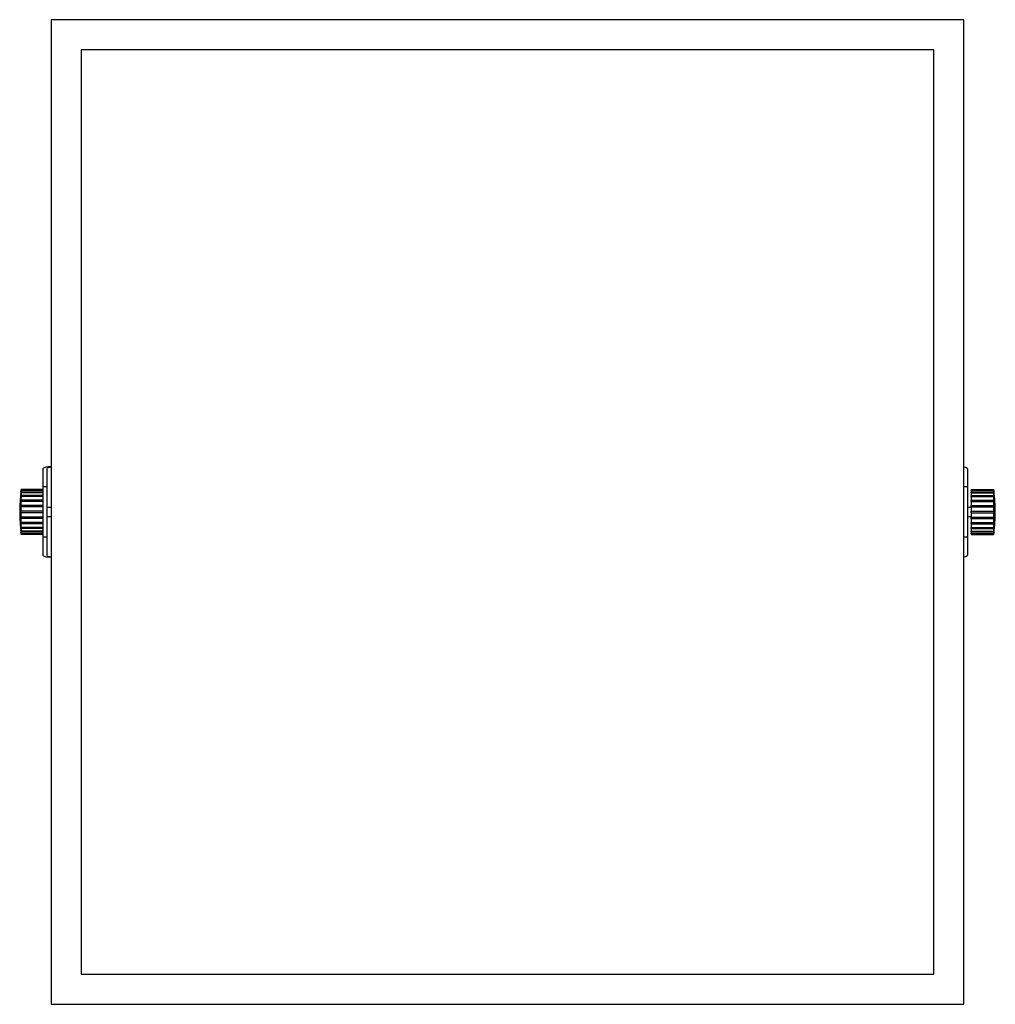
# Model space of a CAD drawing. Header units: millimetres. Extents: x 2783.551 to 2784.2, y 2734.912 to 2735.567.
import ezdxf

# ---------------------------------------------------------------- set-up
doc = ezdxf.new("R2010")
doc.units = ezdxf.units.MM
doc.layers.add('SANINDUSA', color=3, linetype='Continuous')

msp = doc.modelspace()

# ---------------------------------------------------------------- linework, layer by layer
at = {"layer": 'SANINDUSA'}
for p, q in [((2784.17871, 2735.56651), (2783.57171, 2735.56651)), ((2783.57171, 2735.56651), (2783.57171, 2734.91151)), ((2784.17871, 2735.25199), (2784.17871, 2735.56651)), ((2784.15871, 2735.54651), (2783.59171, 2735.54651)), ((2783.59171, 2735.54651), (2783.59171, 2734.93151)), ((2784.15871, 2734.93151), (2784.15871, 2735.54651)), ((2783.56621, 2735.26782), (2783.56621, 2735.25583)), ((2783.56871, 2735.26782), (2783.56871, 2735.25583)), ((2783.57171, 2735.26901), (2783.56959, 2735.26901)), ((2784.18121, 2735.26782), (2784.18121, 2735.25583)), ((2783.5517, 2735.25362), (2783.5517, 2735.254)), ((2783.56621, 2735.254), (2783.5517, 2735.254)), ((2783.56871, 2735.25583), (2783.56621, 2735.25583)), ((2783.56621, 2735.25583), (2783.56621, 2735.22218)), ((2783.56871, 2735.25583), (2783.56871, 2735.22218)), ((2784.18121, 2735.25583), (2784.17871, 2735.25583)), ((2784.18121, 2735.25583), (2784.18121, 2735.22218)), ((2784.18371, 2735.254), (2784.19871, 2735.254)), ((2784.18371, 2735.254), (2784.18371, 2735.25362)), ((2784.19871, 2735.25362), (2784.19871, 2735.254)), ((2783.55157, 2735.25301), (2783.55157, 2735.25301)), ((2783.55157, 2735.253), (2783.55157, 2735.25301)), ((2783.55157, 2735.25239), (2783.55157, 2735.25265)), ((2783.55161, 2735.25265), (2783.55157, 2735.25265)), ((2783.55157, 2735.25087), (2783.55157, 2735.25137)), ((2783.55165, 2735.25137), (2783.55157, 2735.25137)), ((2783.55157, 2735.24855), (2783.55157, 2735.24925)), ((2783.5517, 2735.24925), (2783.55157, 2735.24925)), ((2783.56621, 2735.25362), (2783.5517, 2735.25362)), ((2783.5517, 2735.25224), (2783.5517, 2735.25336)), ((2783.56621, 2735.25336), (2783.5517, 2735.25336)), ((2783.56621, 2735.25224), (2783.5517, 2735.25224)), ((2783.5517, 2735.24996), (2783.5517, 2735.25174)), ((2783.56621, 2735.25174), (2783.5517, 2735.25174)), ((2783.56621, 2735.24996), (2783.5517, 2735.24996)), ((2783.5517, 2735.24694), (2783.5517, 2735.24926)), ((2783.56621, 2735.24926), (2783.5517, 2735.24926)), ((2784.17871, 2735.22603), (2784.17871, 2735.25199)), ((2784.18371, 2735.25362), (2784.19871, 2735.25362)), ((2784.18371, 2735.25336), (2784.18371, 2735.25362)), ((2784.18371, 2735.25336), (2784.19871, 2735.25336)), ((2784.18371, 2735.25336), (2784.18371, 2735.25224)), ((2784.18371, 2735.25224), (2784.19871, 2735.25224)), ((2784.18371, 2735.25174), (2784.18371, 2735.25224)), ((2784.18371, 2735.25174), (2784.19871, 2735.25174)), ((2784.18371, 2735.25174), (2784.18371, 2735.24996)), ((2784.18371, 2735.24996), (2784.19871, 2735.24996)), ((2784.18371, 2735.24926), (2784.18371, 2735.24996)), ((2784.18371, 2735.24926), (2784.19871, 2735.24926)), ((2784.18371, 2735.24926), (2784.18371, 2735.24694)), ((2784.19871, 2735.25224), (2784.19871, 2735.25336)), ((2784.19871, 2735.24996), (2784.19871, 2735.25174)), ((2784.19871, 2735.24694), (2784.19871, 2735.24926)), ((2784.19871, 2735.24925), (2784.19884, 2735.24925)), ((2784.19877, 2735.25137), (2784.19884, 2735.25137)), ((2784.19881, 2735.25265), (2784.19884, 2735.25265)), ((2784.19884, 2735.25301), (2784.19884, 2735.25301)), ((2784.19884, 2735.253), (2784.19884, 2735.25301)), ((2784.19884, 2735.25239), (2784.19884, 2735.25265)), ((2784.19884, 2735.25087), (2784.19884, 2735.25137)), ((2784.19884, 2735.24855), (2784.19884, 2735.24925)), ((2783.55157, 2735.24557), (2783.55157, 2735.24644)), ((2783.56621, 2735.24644), (2783.55157, 2735.24644)), ((2783.55157, 2735.24215), (2783.55157, 2735.24311)), ((2783.56621, 2735.24311), (2783.55157, 2735.24311)), ((2783.56621, 2735.24694), (2783.5517, 2735.24694)), ((2783.5517, 2735.24337), (2783.5517, 2735.24607)), ((2783.56621, 2735.24607), (2783.5517, 2735.24607)), ((2783.56621, 2735.24337), (2783.5517, 2735.24337)), ((2783.5517, 2735.23951), (2783.5517, 2735.24241)), ((2783.56621, 2735.24241), (2783.5517, 2735.24241)), ((2783.57171, 2735.24201), (2783.56871, 2735.24201)), ((2784.18371, 2735.24201), (2784.18121, 2735.24201)), ((2784.18371, 2735.24694), (2784.19871, 2735.24694)), ((2784.18371, 2735.24644), (2784.18371, 2735.24694)), ((2784.18371, 2735.24644), (2784.19884, 2735.24644)), ((2784.18371, 2735.24607), (2784.18371, 2735.24644)), ((2784.18371, 2735.24607), (2784.19871, 2735.24607)), ((2784.18371, 2735.24607), (2784.18371, 2735.24337)), ((2784.18371, 2735.24337), (2784.19871, 2735.24337)), ((2784.18371, 2735.24311), (2784.18371, 2735.24337)), ((2784.18371, 2735.24311), (2784.19884, 2735.24311)), ((2784.18371, 2735.24241), (2784.18371, 2735.24311)), ((2784.18371, 2735.24241), (2784.18371, 2735.23951)), ((2784.18371, 2735.24241), (2784.19871, 2735.24241)), ((2784.19871, 2735.24337), (2784.19871, 2735.24607)), ((2784.19871, 2735.23951), (2784.19871, 2735.24241)), ((2784.19884, 2735.24557), (2784.19884, 2735.24644)), ((2784.19884, 2735.24215), (2784.19884, 2735.24311)), ((2783.55157, 2735.23951), (2783.5517, 2735.23951)), ((2783.55157, 2735.23851), (2783.55157, 2735.23951)), ((2783.5517, 2735.23851), (2783.55157, 2735.23851)), ((2783.55157, 2735.2349), (2783.55157, 2735.23587)), ((2783.56621, 2735.2349), (2783.55157, 2735.2349)), ((2783.56621, 2735.23951), (2783.5517, 2735.23951)), ((2783.5517, 2735.23561), (2783.5517, 2735.23851)), ((2783.56621, 2735.23851), (2783.5517, 2735.23851)), ((2783.56621, 2735.23561), (2783.5517, 2735.23561)), ((2783.5517, 2735.23195), (2783.5517, 2735.23464)), ((2783.56621, 2735.23464), (2783.5517, 2735.23464)), ((2783.56871, 2735.23601), (2783.57171, 2735.23601)), ((2784.18121, 2735.23601), (2784.18371, 2735.23601)), ((2784.18371, 2735.23951), (2784.19871, 2735.23951)), ((2784.18371, 2735.23851), (2784.18371, 2735.23951)), ((2784.18371, 2735.23851), (2784.18371, 2735.23561)), ((2784.18371, 2735.23851), (2784.19871, 2735.23851)), ((2784.18371, 2735.23561), (2784.19871, 2735.23561)), ((2784.18371, 2735.2349), (2784.18371, 2735.23561)), ((2784.18371, 2735.2349), (2784.19884, 2735.2349)), ((2784.18371, 2735.23464), (2784.18371, 2735.2349)), ((2784.18371, 2735.23464), (2784.19871, 2735.23464)), ((2784.18371, 2735.23464), (2784.18371, 2735.23195)), ((2784.19884, 2735.23951), (2784.19871, 2735.23951)), ((2784.19871, 2735.23561), (2784.19871, 2735.23851)), ((2784.19871, 2735.23851), (2784.19884, 2735.23851)), ((2784.19871, 2735.23195), (2784.19871, 2735.23464)), ((2784.19884, 2735.23851), (2784.19884, 2735.23951)), ((2784.19884, 2735.2349), (2784.19884, 2735.23587)), ((2783.55157, 2735.23158), (2783.55157, 2735.23245)), ((2783.56621, 2735.23158), (2783.55157, 2735.23158)), ((2783.55157, 2735.22876), (2783.55157, 2735.22947)), ((2783.5517, 2735.22876), (2783.55157, 2735.22876)), ((2783.56621, 2735.23195), (2783.5517, 2735.23195)), ((2783.5517, 2735.22876), (2783.5517, 2735.23108)), ((2783.56621, 2735.23108), (2783.5517, 2735.23108)), ((2783.56621, 2735.22876), (2783.5517, 2735.22876)), ((2783.5517, 2735.22627), (2783.5517, 2735.22805)), ((2783.56621, 2735.22805), (2783.5517, 2735.22805)), ((2784.18371, 2735.23195), (2784.19871, 2735.23195)), ((2784.18371, 2735.23158), (2784.18371, 2735.23195)), ((2784.18371, 2735.23158), (2784.19884, 2735.23158)), ((2784.18371, 2735.23108), (2784.18371, 2735.23158)), ((2784.18371, 2735.23108), (2784.19871, 2735.23108)), ((2784.18371, 2735.23108), (2784.18371, 2735.22876)), ((2784.18371, 2735.22876), (2784.19871, 2735.22876)), ((2784.18371, 2735.22805), (2784.18371, 2735.22876)), ((2784.18371, 2735.22805), (2784.19871, 2735.22805)), ((2784.18371, 2735.22805), (2784.18371, 2735.22627)), ((2784.19871, 2735.22876), (2784.19871, 2735.23108)), ((2784.19871, 2735.22876), (2784.19884, 2735.22876)), ((2784.19871, 2735.22627), (2784.19871, 2735.22805)), ((2784.19884, 2735.23158), (2784.19884, 2735.23245)), ((2784.19884, 2735.22876), (2784.19884, 2735.22947)), ((2783.55157, 2735.22664), (2783.55157, 2735.22714)), ((2783.55165, 2735.22664), (2783.55157, 2735.22664)), ((2783.55157, 2735.22536), (2783.55157, 2735.22562)), ((2783.55161, 2735.22536), (2783.55157, 2735.22536)), ((2783.55157, 2735.22501), (2783.55157, 2735.22502)), ((2783.55157, 2735.22501), (2783.55157, 2735.22501)), ((2783.56621, 2735.22627), (2783.5517, 2735.22627)), ((2783.5517, 2735.22466), (2783.5517, 2735.22577)), ((2783.56621, 2735.22577), (2783.5517, 2735.22577)), ((2783.56621, 2735.22466), (2783.5517, 2735.22466)), ((2783.5517, 2735.22402), (2783.5517, 2735.2244)), ((2783.56621, 2735.2244), (2783.5517, 2735.2244)), ((2783.56621, 2735.22402), (2783.5517, 2735.22402)), ((2783.56871, 2735.22218), (2783.56621, 2735.22218)), ((2783.56621, 2735.22218), (2783.56621, 2735.2102)), ((2783.56871, 2735.22218), (2783.56871, 2735.2102)), ((2784.17871, 2734.91151), (2784.17871, 2735.22603)), ((2784.18121, 2735.22218), (2784.17871, 2735.22218)), ((2784.18121, 2735.22218), (2784.18121, 2735.2102)), ((2784.18371, 2735.22627), (2784.19871, 2735.22627)), ((2784.18371, 2735.22577), (2784.18371, 2735.22627)), ((2784.18371, 2735.22577), (2784.19871, 2735.22577)), ((2784.18371, 2735.22577), (2784.18371, 2735.22466)), ((2784.18371, 2735.22466), (2784.19871, 2735.22466)), ((2784.18371, 2735.2244), (2784.18371, 2735.22466)), ((2784.18371, 2735.2244), (2784.19871, 2735.2244)), ((2784.18371, 2735.2244), (2784.18371, 2735.22402)), ((2784.18371, 2735.22402), (2784.19871, 2735.22402)), ((2784.19871, 2735.22466), (2784.19871, 2735.22577)), ((2784.19871, 2735.22402), (2784.19871, 2735.2244)), ((2784.19877, 2735.22664), (2784.19884, 2735.22664)), ((2784.19881, 2735.22536), (2784.19884, 2735.22536)), ((2784.19884, 2735.22664), (2784.19884, 2735.22714)), ((2784.19884, 2735.22536), (2784.19884, 2735.22562)), ((2784.19884, 2735.22501), (2784.19884, 2735.22502)), ((2784.19884, 2735.22501), (2784.19884, 2735.22501)), ((2783.57171, 2735.20901), (2783.56959, 2735.20901)), ((2783.59171, 2734.93151), (2784.15871, 2734.93151)), ((2783.57171, 2734.91151), (2784.17871, 2734.91151))]:
    msp.add_line(p, q, dxfattribs=at)
for centre, radius, start, end in [((2783.66428, 2735.23901), 0.11357, 172.41469, 172.92364), ((2784.08614, 2735.23901), 0.11357, 7.07636, 7.58531), ((2783.66428, 2735.23901), 0.11357, 172.91917, 179.99831), ((2783.65781, 2735.23899), 0.10711, 172.15336, 172.67491), ((2783.65782, 2735.23874), 0.10712, 172.15335, 172.67489), ((2783.63735, 2735.23908), 0.08665, 171.26142, 171.84069), ((2783.63735, 2735.23858), 0.08665, 171.26142, 171.84069), ((2783.6094, 2735.2391), 0.05871, 169.33837, 170.04021), ((2783.6094, 2735.23839), 0.05871, 169.33837, 170.04021), ((2784.09385, 2735.23916), 0.10585, 7.32197, 7.84975), ((2784.09385, 2735.2389), 0.10585, 7.322, 7.84976), ((2784.11408, 2735.23923), 0.08563, 8.15585, 8.74204), ((2784.11408, 2735.23873), 0.08563, 8.15585, 8.74204), ((2784.1417, 2735.23922), 0.05802, 9.95561, 10.66582), ((2784.1417, 2735.23852), 0.05802, 9.95561, 10.66582), ((2784.08614, 2735.23901), 0.11357, 0, 7.08083), ((2783.58144, 2735.23902), 0.03078, 165.09104, 166.05272), ((2783.58144, 2735.23815), 0.03078, 165.09104, 166.05272), ((2783.56098, 2735.2386), 0.01043, 152.77707, 154.36579), ((2783.56098, 2735.23763), 0.01043, 152.77707, 154.36579), ((2784.16932, 2735.23911), 0.03042, 13.94154, 14.9147), ((2784.16932, 2735.23824), 0.03042, 13.94154, 14.9147), ((2784.18955, 2735.23865), 0.01031, 25.62473, 27.2324), ((2784.18955, 2735.23769), 0.01031, 25.62473, 27.2324), ((2783.66428, 2735.23901), 0.11357, 179.99831, 187.08083), ((2783.56098, 2735.24038), 0.01043, 205.63428, 207.22285), ((2783.56098, 2735.23942), 0.01043, 205.63434, 207.2228), ((2784.18955, 2735.24033), 0.01031, 332.76767, 334.3752), ((2784.18955, 2735.23936), 0.01031, 332.76772, 334.37514), ((2784.08614, 2735.23901), 0.11357, 352.91917, 0), ((2783.58144, 2735.23986), 0.03078, 193.94724, 194.90896), ((2783.58144, 2735.239), 0.03077, 193.94721, 194.90899), ((2783.6094, 2735.23962), 0.05871, 189.95978, 190.66164), ((2783.6094, 2735.23892), 0.05871, 189.95978, 190.66164), ((2784.16932, 2735.23977), 0.03041, 345.0853, 346.0585), ((2784.16933, 2735.23891), 0.03041, 345.08527, 346.05853), ((2784.1417, 2735.2395), 0.05801, 349.33418, 350.04441), ((2784.1417, 2735.23879), 0.05801, 349.33417, 350.04441), ((2783.63735, 2735.23944), 0.08665, 188.15933, 188.73857), ((2783.63735, 2735.23894), 0.08665, 188.15932, 188.73857), ((2783.65781, 2735.23928), 0.10711, 187.3251, 187.84664), ((2783.65781, 2735.23902), 0.10711, 187.32509, 187.84665), ((2783.66428, 2735.23901), 0.11357, 187.07636, 187.58531), ((2784.11408, 2735.23929), 0.08563, 351.25797, 351.84413), ((2784.11408, 2735.23879), 0.08563, 351.25797, 351.84413), ((2784.09385, 2735.23911), 0.10585, 352.15024, 352.67802), ((2784.09386, 2735.23885), 0.10585, 352.15023, 352.67802), ((2784.08614, 2735.23901), 0.11357, 352.41469, 352.92364)]:
    msp.add_arc(centre, radius, start, end, dxfattribs=at)
for centre, major_axis, start_param, end_param in [((2783.57621, 2735.26782), (0.01, 0), 2.293531, 3.141593), ((2783.57621, 2735.26782), (0.0075, 0), 2.214297, 3.141593), ((2784.17121, 2735.26782), (0.01, 0), 0, 0.722734), ((2783.57621, 2735.2102), (0.01, 0), 3.141593, 3.989655), ((2783.57621, 2735.2102), (0.0075, 0), 3.141593, 4.068888), ((2784.17121, 2735.2102), (0.01, 0), 5.560451, 6.283185)]:
    msp.add_ellipse(centre, major_axis=major_axis, ratio=0.158473, start_param=start_param, end_param=end_param, dxfattribs=at)

doc.saveas('drawing.dxf')
